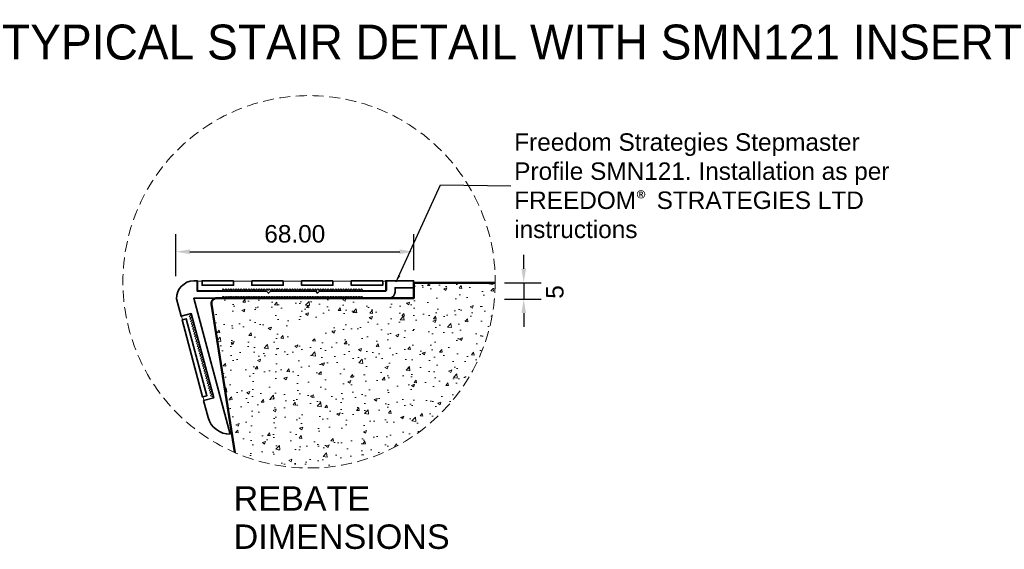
# Model space of a CAD drawing. Header units: millimetres. Extents: x -347 to 646, y -989 to 80.
# Tile 3 of 4: x -55 to 227, y -72 to 80. Entities that reach past the tile are written whole.
import ezdxf

# ---------------------------------------------------------------- set-up
doc = ezdxf.new("R2010")
doc.units = ezdxf.units.MM
doc.linetypes.add('HIDDEN2', pattern=[4.7625, 3.175, -1.5875])
for name, color, linetype, lineweight in [('FS-DETAIL', 3, 'Continuous', 35), ('FS-DETAIL-HATCH', 253, 'Continuous', 13), ('FS-DETAIL-THICK', 2, 'Continuous', 50), ('FS-DETAIL-THIN', 8, 'Continuous', 18), ('FS-DIM', 14, 'Continuous', 15), ('FS-TEXT', 7, 'Continuous', 25)]:
    doc.layers.add(name, color=color, linetype=linetype, lineweight=lineweight)
doc.styles.add('Arial', font='arial.ttf', dxfattribs={"height": 2.5})
doc.dimstyles.new('Diagonal_2.5mm Arial', dxfattribs={"dimtxt": 2.5, "dimasz": 2, "dimexe": 2.5, "dimexo": 5, "dimgap": 1, "dimtad": 0, "dimdec": 0, "dimzin": 0, "dimdsep": 46, "dimtxsty": 'Arial', "dimcen": 2, "dimdle": 4, "dimclrd": 256, "dimclre": 256, "dimclrt": 50, "dimaunit": 1, "dimadec": 0, "dimazin": 0, "dimtfac": 1, "dimtdec": 0, "dimtix": 1, "dimtmove": 2, "dimatfit": 3, "dimfxl": 1, "dimtvp": 1, "dimtolj": 1, "dimtzin": 0, "dimarcsym": 0})
doc.dimstyles.new('Diagonal_2.5mm Arial$7', dxfattribs={"dimtxt": 2.5, "dimasz": 2, "dimexe": 2.5, "dimexo": 5, "dimgap": 1, "dimtad": 0, "dimdec": 0, "dimzin": 0, "dimdsep": 46, "dimtxsty": 'Arial', "dimcen": 2, "dimdle": 4, "dimclrd": 1, "dimclre": 256, "dimclrt": 7, "dimaunit": 1, "dimadec": 0, "dimazin": 0, "dimtfac": 1, "dimtdec": 0, "dimtix": 1, "dimtmove": 2, "dimatfit": 3, "dimfxl": 1, "dimtvp": 1, "dimtolj": 1, "dimtzin": 0, "dimarcsym": 0})

# ---------------------------------------------------------------- blocks, each defined once
blk = doc.blocks.new('*D0')
at = {"layer": 'Defpoints', "color": 0, "transparency": 16777216}
for p in [(74.09, 4.45), (74.09, -0.25), (89.63, -0.25)]:
    blk.add_point(p, dxfattribs=at)
at = {"layer": 'FS-DIM', "lineweight": -2, "transparency": 16777216}
for p, q in [((89.63, 8.45), (89.63, 12.45)), ((84.09, 4.45), (94.63, 4.45)), ((89.63, 4.45), (89.63, -0.25)), ((84.09, -0.25), (94.63, -0.25)), ((89.63, -4.25), (89.63, -8.25))]:
    blk.add_line(p, q, dxfattribs=at)
at = {"layer": 'FS-DIM', "transparency": 16777216}
for points in [[(88.97, 8.45), (90.3, 8.45), (89.63, 4.45)], [(88.97, -4.25), (90.3, -4.25), (89.63, -0.25)]]:
    blk.add_solid(points, dxfattribs=at)
at = {"layer": 'FS-DIM', "color": 50, "transparency": 16777216, "insert": (98.56, 1.78), "char_height": 5, "attachment_point": 5, "rotation": 90, "style": 'Arial'}
blk.add_mtext('\\A1;5', dxfattribs=at)
blk = doc.blocks.new('*D1')
at = {"layer": 'Defpoints', "color": 0, "transparency": 16777216}
for p in [(58.09, 13.31), (58.09, -2), (-10.05, -3.71)]:
    blk.add_point(p, dxfattribs=at)
at = {"layer": 'FS-DIM', "lineweight": -2, "transparency": 16777216}
for p, q in [((-10.05, 6.29), (-10.05, 18.31)), ((58.09, 8), (58.09, 18.31)), ((-6.05, 13.31), (54.09, 13.31))]:
    blk.add_line(p, q, dxfattribs=at)
at = {"layer": 'FS-DIM', "transparency": 16777216}
for points in [[(-6.05, 13.98), (-6.05, 12.65), (-10.05, 13.31)], [(54.09, 13.98), (54.09, 12.65), (58.09, 13.31)]]:
    blk.add_solid(points, dxfattribs=at)
at = {"layer": 'FS-DIM', "color": 50, "transparency": 16777216, "insert": (24.02, 18.42), "char_height": 5, "attachment_point": 5, "style": 'Arial'}
blk.add_mtext('\\A1;68.00', dxfattribs=at)
blk = doc.blocks.new('FS_SMI510')
at = {"layer": 'FS-DETAIL', "flags": 128}
for points in [[(10.38, 3), (1.38, 3), (1.38, 1.69), (10.38, 1.69)], [(24.63, 3), (15.63, 3), (15.63, 1.69), (24.63, 1.69)], [(38.88, 3), (29.88, 3), (29.88, 1.69), (38.88, 1.69)], [(53.13, 3), (44.13, 3), (44.13, 1.69), (53.13, 1.69)]]:
    blk.add_lwpolyline(points, close=True, dxfattribs=at)
at = {"layer": 'FS-DETAIL-THIN'}
for p, q in [((1.29, 2.85), (0.19, 2.85)), ((0.19, 0.25), (0.19, 2.85)), ((1.29, 1.62), (1.29, 2.85)), ((15.57, 2.85), (10.48, 2.85)), ((10.48, 2.85), (10.48, 1.62)), ((15.57, 1.62), (15.57, 2.85)), ((29.82, 2.85), (24.69, 2.85)), ((24.69, 2.85), (24.69, 1.62)), ((29.82, 1.62), (29.82, 2.85)), ((44.07, 2.85), (38.94, 2.85)), ((38.94, 2.85), (38.94, 1.62)), ((44.07, 1.62), (44.07, 2.85)), ((54.29, 2.85), (53.19, 2.85)), ((53.19, 2.85), (53.19, 1.62)), ((54.29, 2.85), (54.29, 0.25)), ((0.19, 0.25), (7.08, 0.25)), ((10.48, 1.62), (1.29, 1.62)), ((7.08, 0.25), (7.45, 0.73)), ((7.45, 0.73), (7.82, 0.25)), ((7.82, 0.25), (8.18, 0.73)), ((8.18, 0.73), (8.55, 0.25)), ((8.55, 0.25), (8.92, 0.73)), ((8.92, 0.73), (9.28, 0.25)), ((9.28, 0.25), (9.65, 0.73)), ((9.65, 0.73), (10.01, 0.25)), ((10.01, 0.25), (10.38, 0.73)), ((10.38, 0.73), (10.75, 0.25)), ((10.75, 0.25), (11.11, 0.73)), ((11.11, 0.73), (11.48, 0.25)), ((11.48, 0.25), (11.85, 0.73)), ((11.85, 0.73), (12.21, 0.25)), ((12.21, 0.25), (12.58, 0.73)), ((12.58, 0.73), (12.95, 0.25)), ((12.95, 0.25), (13.31, 0.73)), ((13.31, 0.73), (13.68, 0.25)), ((13.68, 0.25), (14.04, 0.73)), ((14.04, 0.73), (14.41, 0.25)), ((14.41, 0.25), (14.78, 0.73)), ((14.78, 0.73), (15.14, 0.25)), ((15.14, 0.25), (15.51, 0.73)), ((15.51, 0.73), (15.88, 0.25)), ((24.69, 1.62), (15.57, 1.62)), ((15.88, 0.25), (16.24, 0.73)), ((16.24, 0.73), (16.61, 0.25)), ((16.61, 0.25), (16.98, 0.73)), ((16.98, 0.73), (17.34, 0.25)), ((17.34, 0.25), (17.71, 0.73)), ((17.71, 0.73), (18.08, 0.25)), ((18.08, 0.25), (18.44, 0.73)), ((18.44, 0.73), (18.81, 0.25)), ((18.81, 0.25), (19.17, 0.73)), ((19.17, 0.73), (19.54, 0.25)), ((19.54, 0.25), (19.91, 0.73)), ((19.91, 0.73), (20.27, 0.25)), ((20.27, 0.25), (20.64, 0.73)), ((20.64, 0.73), (21.01, 0.25)), ((21.01, 0.25), (21.37, 0.73)), ((21.37, 0.73), (21.74, 0.25)), ((21.74, 0.25), (22.11, 0.73)), ((22.11, 0.73), (22.47, 0.25)), ((22.47, 0.25), (22.84, 0.73)), ((22.84, 0.73), (23.2, 0.25)), ((23.2, 0.25), (23.57, 0.73)), ((23.57, 0.73), (23.94, 0.25)), ((23.94, 0.25), (24.3, 0.73)), ((24.3, 0.73), (24.67, 0.25)), ((24.67, 0.25), (25.04, 0.73)), ((25.04, 0.73), (25.4, 0.25)), ((25.4, 0.25), (25.77, 0.73)), ((25.77, 0.73), (26.14, 0.25)), ((26.14, 0.25), (26.5, 0.73)), ((26.5, 0.73), (26.87, 0.25)), ((26.87, 0.25), (27.24, 0.73)), ((27.24, 0.73), (27.6, 0.25)), ((27.6, 0.25), (27.97, 0.73)), ((27.97, 0.73), (28.33, 0.25)), ((28.33, 0.25), (28.7, 0.73)), ((28.7, 0.73), (29.07, 0.25)), ((29.07, 0.25), (29.43, 0.73)), ((29.43, 0.73), (29.8, 0.25)), ((29.8, 0.25), (30.17, 0.73)), ((38.94, 1.62), (29.82, 1.62)), ((30.17, 0.73), (30.53, 0.25)), ((30.53, 0.25), (30.9, 0.73)), ((30.9, 0.73), (31.27, 0.25)), ((31.27, 0.25), (31.63, 0.73)), ((31.63, 0.73), (32, 0.25)), ((32, 0.25), (32.36, 0.73)), ((32.36, 0.73), (32.73, 0.25)), ((32.73, 0.25), (33.1, 0.73)), ((33.1, 0.73), (33.46, 0.25)), ((33.46, 0.25), (33.83, 0.73)), ((33.83, 0.73), (34.2, 0.25)), ((34.2, 0.25), (34.56, 0.73)), ((34.56, 0.73), (34.93, 0.25)), ((34.93, 0.25), (35.3, 0.73)), ((35.3, 0.73), (35.66, 0.25)), ((35.66, 0.25), (36.03, 0.73)), ((36.03, 0.73), (36.4, 0.25)), ((36.4, 0.25), (36.76, 0.73)), ((36.76, 0.73), (37.13, 0.25)), ((37.13, 0.25), (37.49, 0.73)), ((37.49, 0.73), (37.86, 0.25)), ((37.86, 0.25), (38.23, 0.73)), ((38.23, 0.73), (38.59, 0.25)), ((38.59, 0.25), (38.96, 0.73)), ((38.96, 0.73), (39.33, 0.25)), ((39.33, 0.25), (39.69, 0.73)), ((39.69, 0.73), (40.06, 0.25)), ((40.06, 0.25), (40.43, 0.73)), ((40.43, 0.73), (40.79, 0.25)), ((40.79, 0.25), (41.16, 0.73)), ((41.16, 0.73), (41.52, 0.25)), ((41.52, 0.25), (41.89, 0.73)), ((41.89, 0.73), (42.26, 0.25)), ((42.26, 0.25), (42.62, 0.73)), ((42.62, 0.73), (42.99, 0.25)), ((42.99, 0.25), (43.36, 0.73)), ((43.36, 0.73), (43.72, 0.25)), ((43.72, 0.25), (44.09, 0.73)), ((53.19, 1.62), (44.07, 1.62)), ((44.09, 0.73), (44.46, 0.25)), ((44.46, 0.25), (44.82, 0.73)), ((44.82, 0.73), (45.19, 0.25)), ((45.19, 0.25), (45.56, 0.73)), ((45.56, 0.73), (45.92, 0.25)), ((45.92, 0.25), (46.29, 0.73)), ((46.29, 0.73), (46.65, 0.25)), ((46.65, 0.25), (47.02, 0.73)), ((47.02, 0.73), (47.39, 0.25)), ((47.39, 0.25), (54.29, 0.25))]:
    blk.add_line(p, q, dxfattribs=at)
blk = doc.blocks.new('FS_SMN121')
at = {"layer": 'FS-DETAIL'}
blk.add_line((29.28, 0.26), (29.28, 0.26), dxfattribs=at)
blk.add_lwpolyline([(9.23, 0.48), (9.59, 0), (9.96, 0.48), (10.33, 0), (10.69, 0.48), (11.06, 0), (11.42, 0.48), (11.79, 0), (12.16, 0.48), (12.52, 0), (12.89, 0.48), (13.26, 0), (13.62, 0.48), (13.99, 0), (14.36, 0.48), (14.72, 0), (15.09, 0.48), (15.46, 0), (15.82, 0.48), (16.19, 0), (16.55, 0.48), (16.92, 0), (17.29, 0.48), (17.65, 0), (18.02, 0.48), (18.39, 0), (18.75, 0.48), (19.12, 0), (19.49, 0.48), (19.85, 0), (20.22, 0.48), (20.58, 0), (20.95, 0.48), (21.32, 0), (21.68, 0.48), (22.05, 0), (22.42, 0.48), (22.78, 0), (23.15, 0.48), (23.52, 0), (23.88, 0.48), (24.25, 0), (24.62, 0.48), (24.98, 0), (25.35, 0.48), (25.71, 0), (26.08, 0.48), (26.45, 0), (26.81, 0.48), (27.18, 0), (27.55, 0.48), (27.91, 0), (28.28, 0.48), (28.65, 0), (29.01, 0.48), (29.38, 0), (29.38, 0), (29.74, 0.48), (30.11, 0), (30.48, 0.48), (30.84, 0), (31.21, 0.48), (31.58, 0), (31.94, 0.48), (32.31, 0), (32.68, 0.48), (33.04, 0), (33.41, 0.48), (33.78, 0), (34.14, 0.48), (34.51, 0), (34.87, 0.48), (35.24, 0), (35.61, 0.48), (35.97, 0), (36.34, 0.48), (36.71, 0), (37.07, 0.48), (37.44, 0), (37.81, 0.48), (38.17, 0), (38.54, 0.48), (38.9, 0), (39.27, 0.48), (39.64, 0), (40, 0.48), (40.37, 0), (40.74, 0.48), (41.1, 0), (41.47, 0.48), (41.84, 0), (42.2, 0.48), (42.57, 0), (42.94, 0.48), (43.3, 0), (43.67, 0.48), (44.03, 0), (44.4, 0.48), (44.77, 0), (45.13, 0.48), (45.5, 0), (45.87, 0.48), (46.23, 0), (46.6, 0.48), (46.97, 0), (47.33, 0.48), (47.7, 0), (48.06, 0.48), (48.43, 0), (56.09, 0, 0.363366), (57.72, 1.75), (57.72, 3), (63.04, 3), (63.04, 5), (55.04, 5), (55.04, 2), (36.09, 2), (35.53, 1.44), (34.97, 2), (21.99, 2), (21.43, 1.44), (20.87, 2), (1.04, 2), (1.04, 5), (0.04, 5, 0.407474), (-4.96, -0.16), (-3.62, -5.18), (-0.72, -4.4), (5.75, -28.55), (2.85, -29.33), (4.16, -34.2, 0.338379), (10.45, -39), (0, 0), (8.13, 0), (8.49, 0.48), (8.86, 0)], format="xyb", close=True, dxfattribs=at)
blk.add_lwpolyline([(3.78, -27.94), (-2.13, -5.92), (-3.33, -6.24), (2.57, -28.27)], close=True, dxfattribs=at)
at = {"layer": 'FS-DETAIL-THIN'}
blk.add_lwpolyline([(-0.99, -4.58), (-3.5, -5.25), (-3.24, -6.12), (-2.05, -5.8), (3.9, -28.01), (2.71, -28.33), (2.94, -29.2), (5.46, -28.53), (5.37, -28.19), (4.81, -27.96), (5.18, -27.48), (4.62, -27.25), (4.99, -26.77), (4.43, -26.54), (4.8, -26.07), (4.24, -25.84), (4.61, -25.36), (4.05, -25.13), (4.42, -24.65), (3.86, -24.42), (4.23, -23.94), (3.67, -23.71), (4.04, -23.24), (3.48, -23), (3.85, -22.53), (3.29, -22.3), (3.66, -21.82), (3.1, -21.59), (3.47, -21.11), (2.91, -20.88), (3.28, -20.4), (2.73, -20.17), (3.09, -19.7), (2.54, -19.47), (2.9, -18.99), (2.35, -18.76), (2.71, -18.28), (2.16, -18.05), (2.52, -17.57), (1.97, -17.34), (2.33, -16.86), (1.78, -16.63), (2.14, -16.16), (1.59, -15.93), (1.95, -15.45), (1.4, -15.22), (1.76, -14.74), (1.21, -14.51), (1.57, -14.03), (1.02, -13.8), (1.38, -13.33), (0.83, -13.09), (1.19, -12.62), (0.64, -12.39), (1, -11.91), (0.45, -11.68), (0.81, -11.2), (0.26, -10.97), (0.62, -10.49), (0.07, -10.26), (0.43, -9.79), (-0.12, -9.56), (0.24, -9.08), (-0.31, -8.85), (0.05, -8.37), (-0.5, -8.14), (-0.14, -7.66), (-0.69, -7.43), (-0.32, -6.96), (-0.88, -6.72), (-0.51, -6.25), (-1.07, -6.02), (-0.7, -5.54), (-1.26, -5.31), (-0.89, -4.83)], close=True, dxfattribs=at)
blk.add_blockref('FS_SMI510', (1.04, 2))

msp = doc.modelspace()

# ---------------------------------------------------------------- hatches: boundary and pattern name
at = {"layer": 'FS-DETAIL-HATCH'}
h = msp.add_hatch(dxfattribs=at)
h.set_pattern_fill('AR-CONC', color=256, scale=0.05)
h.set_pattern_definition([(50, (0, -0.3), (9.10923, -0.79695), [0.9525, -10.4775]), (355, (0, -0.3), (-1.7622, 9.5528), [0.762, -8.382]), (100.451, (0.759, -0.366), (7.3471, 8.7559), [0.8095, -8.9045]), (46.184, (0, 2.24), (13.554, -2.1021), [1.4287, -15.7162]), (96.636, (1.13, 2.065), (11.8702, 12.3713), [1.2143, -13.3568]), (351.184, (0, 2.24), (11.8702, 12.3713), [1.143, -12.573]), (21, (1.27, 1.605), (7.5807, -5.11326), [0.9525, -10.4775]), (326, (1.27, 1.605), (3.0901, 9.2094), [0.762, -8.382]), (71.451, (1.902, 1.179), (10.6708, 4.0961), [0.8095, -8.9045]), (37.5, (0, -0.3), (0.15443, 4.22775), [0, -8.2804, 0, -8.509, 0, -8.41375]), (7.5, (0, -0.3), (3.34098, 5.00903), [0, -4.8514, 0, -8.0899, 0, -3.20675]), (327.5, (-2.832, -0.3), (6.77953, -0.28644), [0, -3.175, 0, -9.906, 0, -13.1445]), (317.5, (-4.102, -0.3), (7.40646, 1.27132), [0, -4.1275, 0, -6.5786, 0, -9.3345])])
h.paths.add_polyline_path([(67.384, -1.813), (67.384, -0.408), (62.232, -0.408), (62.232, -1.813)], flags=16)
h.paths.add_polyline_path([(22.379, -11.606), (32.369, -11.606), (32.369, -6.454), (22.379, -6.454)], flags=16)
edge = h.paths.add_edge_path()
edge.add_arc((27.866, 5.101), 53.627, 247.74779, 355.91525)
edge.add_arc((100.29, 2.183), 18.954, 173.27733, 182.72796, ccw=False)
edge.add_line((81.466, 4.402), (58.09, 4.45))
edge.add_line((58.09, 4.45), (58.09, -0.3))
edge.add_line((58.09, -0.3), (44.811, -0.3))
edge.add_line((44.811, -0.3), (44.811, -0.3))
edge.add_line((44.811, -0.3), (44.078, -0.3))
edge.add_line((44.078, -0.3), (1.62, -0.3))
edge.add_arc((1.62, -1.8), 1.5, 89.99995, 188.1301)
edge.add_line((0.135, -2.012), (7.559, -44.533))

# ---------------------------------------------------------------- linework, layer by layer
at = {"layer": 'FS-DETAIL-THICK'}
msp.add_lwpolyline([(6.801, -44.209), (0.135, -1.712, -0.456412), (1.62, 0), (58.09, 0), (58.09, 4.45), (81.466, 4.402)], format="xyb", dxfattribs=at)
at = {"layer": 'FS-DETAIL-THIN', "linetype": 'HIDDEN2'}
msp.add_circle((28.115, 4.7), 53.352, dxfattribs=at)

# ---------------------------------------------------------------- block references
msp.add_blockref('FS_SMN121', (-4.954, 0))

# ---------------------------------------------------------------- texts
at = {"layer": 'FS-TEXT', "color": 7, "line_spacing_factor": 0.938532, "style": 'Arial', "bg_fill": 3, "box_fill_scale": 1.25, "bg_fill_color": 7, "bg_fill_transparency": 0}
for s, insert, char_height, width, attachment_point in [('TYPICAL STAIR DETAIL WITH SMN121 INSERT', (86.27, 73.335), 10, 307.85212, 5), ('REBATE \\PDIMENSIONS', (6.483, -53.879), 7, 67.32485, 1)]:
    msp.add_mtext(s, dxfattribs=dict(at, insert=insert, char_height=char_height, width=width, attachment_point=attachment_point))
at = {"layer": 'FS-TEXT', "color": 7, "insert": (86.906, 32.207), "char_height": 5, "width": 114.85268, "attachment_point": 4, "style": 'Arial'}
msp.add_mtext('Freedom Strategies Stepmaster Profile SMN121. Installation as per FREEDOM{\\fCalibri|b0|i0|c0|p34;\\C256;®} STRATEGIES LTD instructions', dxfattribs=at)

# ---------------------------------------------------------------- dimensions: what is measured, and where the dimension line sits
at = {"layer": 'FS-DIM'}
dim = msp.add_linear_dim(base=(58.09, 13.312), p1=(-10.047, -3.707), p2=(58.09, -2), text='68.00', dimstyle='Diagonal_2.5mm Arial', override={"dimdec": 2}, dxfattribs=at)
dim.commit()
dim.dimension.update_dxf_attribs({"geometry": '*D1', "text_midpoint": (24.021, 18.418)})
dim = msp.add_linear_dim(base=(89.634, -0.25), p1=(74.094, 4.45), p2=(74.094, -0.25), angle=90, text='5', dimstyle='Diagonal_2.5mm Arial', override={"dimdec": 2}, dxfattribs=at)
dim.commit()
dim.dimension.update_dxf_attribs({"geometry": '*D0', "text_midpoint": (98.556, 1.778), "dimtype": 160})

# ---------------------------------------------------------------- leaders
at = {"layer": 'FS-TEXT', "annotation_type": 0, "has_hookline": 1, "hookline_direction": 1}
msp.add_leader([(53.11, 4.656), (65.757, 32.457), (85.906, 32.207)], dimstyle='Diagonal_2.5mm Arial$7', override={"dimscale": 0}, dxfattribs=at)

doc.saveas('drawing.dxf')
